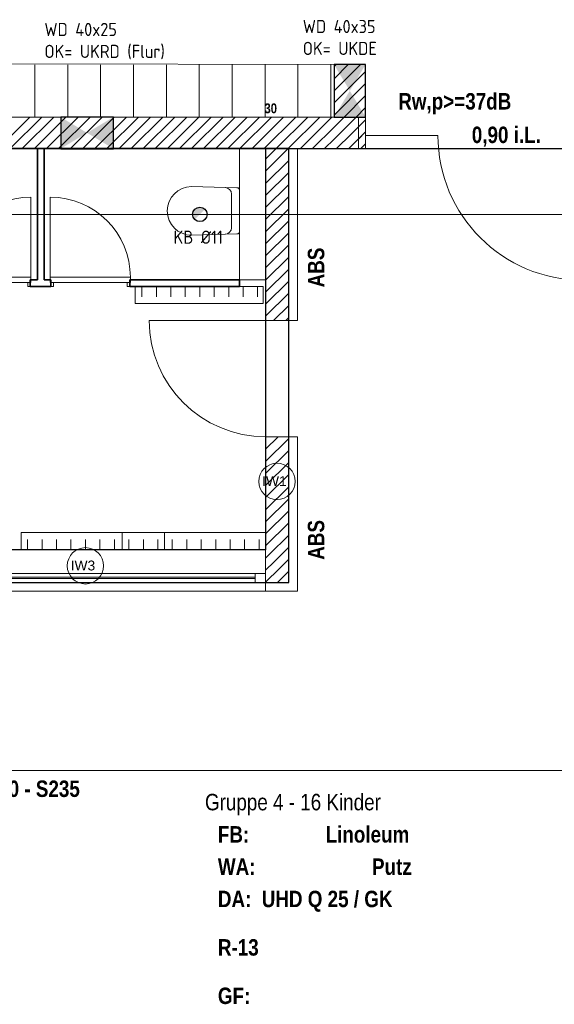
# Model space of a CAD drawing. Header units: millimetres. Extents: x 634730 to 711346, y 362082 to 425615.
# Tile 136 of 160: x 695556 to 699621, y 391072 to 398561. Entities that reach past the tile are written whole.
import ezdxf
from ezdxf.enums import TextEntityAlignment as Align

# ---------------------------------------------------------------- set-up
doc = ezdxf.new("R2010")
doc.units = ezdxf.units.MM
doc.header["$LTSCALE"] = 50
for name, pattern in [('Doppelstrichlinie', [1.093611, 0.529167, -0.211667, 0.141111, -0.211667]), ('Strichlinie', [0.4, 0.3, -0.1]), ('Strichlinie_ lang', [0.529167, 0.3175, -0.211667]), ('Strichpunktlinie', [0.335139, 0.176389, -0.088194, 0, -0.070556])]:
    doc.linetypes.add(name, pattern=pattern)
for name, color, linetype in [('1_DB-Lüftung', 30, 'Continuous'), ('1_EG', 7, 'Continuous'), ('A_Beschriftung', 7, 'Continuous'), ('A_Decken', 7, 'Continuous'), ('A_Deckenspiegel', 7, 'Continuous'), ('A_Linien', 7, 'Continuous'), ('A_Möblierung fest', 7, 'Continuous'), ('A_Raumflächen', 7, 'Continuous'), ('A_Schraffuren', 7, 'Continuous'), ('A_Statik', 7, 'Continuous'), ('A_Wände', 7, 'Continuous'), ('A_Wände Trennwände', 7, 'Continuous')]:
    doc.layers.add(name, color=color, linetype=linetype)
doc.styles.add('ERSTELLTER_STIL_1', font='ARIALN.TTF')
doc.styles.add('ERSTELLTER_STIL_2', font='ARIALNB.TTF')
doc.styles.get("Standard").update_dxf_attribs({"font": 'isocp.shx', "height": 140})

# ---------------------------------------------------------------- blocks, each defined once
blk = doc.blocks.new('Gruppe 4 - 16 Kinder_R-13_8_1', base_point=(44.9171, -60.6715))
blk = doc.blocks.new('A$C85d2cf1a')
for p, q in [((44.6845, 35.4974), (51.4445, 35.4973)), ((51.4445, 35.4973), (51.4445, 32.4472)), ((51.4445, 32.4472), (44.6845, 32.4474))]:
    blk.add_line(p, q)
at = {"layer": 'A_Beschriftung', "color": 7, "linetype": 'Continuous', "lineweight": 13}
for p, q in [((51.5306, 32.8282), (51.5306, 32.8283)), ((51.5306, 32.8273), (51.5306, 32.8282)), ((50.0745, 32.1854), (50.0745, 32.1863)), ((50.0745, 32.1863), (50.0745, 32.1863))]:
    blk.add_line(p, q, dxfattribs=at)
at = {"layer": 'A_Beschriftung', "color": 7, "linetype": 'Continuous', "lineweight": 13, "flags": 128}
for points in [[(51.6688, 32.9665, 1), (51.3923, 32.9665, 1)], [(50.2127, 32.3246, 1), (49.9362, 32.3246, 1)]]:
    blk.add_lwpolyline(points, format="xyb", close=True, dxfattribs=at)
at = {"layer": 'A_Decken', "color": 7, "linetype": 'Strichlinie_ lang', "lineweight": 25}
blk.add_line((41.2445, 35.4974), (54.8845, 35.4974), dxfattribs=at)
at = {"layer": 'A_Decken', "color": 7, "linetype": 'Continuous', "lineweight": 25}
for p, q in [((51.6195, 35.4974), (44.5095, 35.4974)), ((51.6195, 32.1974), (51.6195, 35.4974)), ((44.5095, 32.1974), (51.6195, 32.1974))]:
    blk.add_line(p, q, dxfattribs=at)
at = {"layer": 'A_Deckenspiegel', "color": 7, "linetype": 'Strichlinie', "lineweight": 13}
blk.add_line((48.6845, 34.9973), (54.3845, 34.9973), dxfattribs=at)
at = {"layer": 'A_Linien', "color": 7, "linetype": 'Continuous', "lineweight": 13}
for p, q in [((51.6855, 35.4933), (51.6855, 34.1909)), ((51.6855, 34.1909), (51.6195, 34.1909)), ((51.6855, 33.3059), (51.6195, 33.3059)), ((51.6855, 33.3059), (51.6855, 32.1314)), ((51.4445, 32.2099), (51.4445, 32.1314)), ((48.1845, 32.1314), (51.4445, 32.1314)), ((48.1845, 32.1314), (51.6855, 32.1314))]:
    blk.add_line(p, q, dxfattribs=at)
at = {"layer": 'A_Möblierung fest', "color": 7, "linetype": 'Continuous', "lineweight": 13}
for p, q in [((43.9386, 36.148), (52.146, 36.1384)), ((49.6895, 36.1354), (49.6895, 35.7405)), ((49.9395, 36.1354), (49.9395, 35.7405)), ((50.1895, 36.1352), (50.1895, 35.7403)), ((50.4395, 36.1347), (50.4395, 35.7398)), ((50.6895, 36.1347), (50.6895, 35.7398)), ((50.9395, 36.1345), (50.9395, 35.7395)), ((51.1895, 36.134), (51.1895, 35.739)), ((51.4395, 36.134), (51.4395, 35.739)), ((51.6895, 36.1337), (51.6895, 35.7388)), ((51.9395, 36.1337), (51.9395, 35.7388)), ((50.8811, 35.2091), (51.2265, 35.1998)), ((51.185, 35.1522), (51.1849, 34.896)), ((51.2461, 34.8682), (51.2461, 35.1801)), ((50.8811, 34.8391), (51.2265, 34.8485)), ((50.4536, 34.4485), (51.4248, 34.4486)), ((50.4536, 34.3185), (50.4536, 34.4485)), ((50.5036, 34.4485), (50.5036, 34.3702)), ((50.6136, 34.4485), (50.6136, 34.3702)), ((50.7236, 34.4485), (50.7236, 34.3702)), ((50.8336, 34.4486), (50.8336, 34.3702)), ((50.9436, 34.4486), (50.9436, 34.3702)), ((51.0536, 34.4486), (51.0536, 34.3702)), ((51.1636, 34.4486), (51.1636, 34.3702)), ((51.2736, 34.4486), (51.2736, 34.3702)), ((51.3836, 34.4486), (51.3836, 34.3702)), ((51.4248, 34.4486), (51.4248, 34.3186)), ((51.4248, 34.3186), (50.4536, 34.3185)), ((50.6745, 32.5774), (49.5845, 32.5774)), ((49.5845, 32.5774), (49.5845, 32.4474)), ((51.4445, 32.5774), (50.3545, 32.5774)), ((50.3545, 32.5774), (50.3545, 32.4474)), ((50.6745, 32.4474), (50.6745, 32.5774)), ((51.4445, 32.4474), (51.4445, 32.5774)), ((49.6345, 32.4474), (49.6345, 32.5258)), ((49.7445, 32.4474), (49.7445, 32.5258)), ((49.8545, 32.4474), (49.8545, 32.5258)), ((49.9645, 32.4474), (49.9645, 32.5257)), ((50.0745, 32.4474), (50.0745, 32.5257)), ((50.1845, 32.4474), (50.1845, 32.5257)), ((50.2945, 32.4474), (50.2945, 32.5257)), ((50.4045, 32.4474), (50.4045, 32.5257)), ((50.4045, 32.4474), (50.4045, 32.5257)), ((50.5145, 32.4474), (50.5145, 32.5257)), ((50.5145, 32.4474), (50.5145, 32.5257)), ((50.6245, 32.4474), (50.6245, 32.5257)), ((50.6245, 32.4474), (50.6245, 32.5257)), ((50.7345, 32.4474), (50.7345, 32.5257)), ((50.8445, 32.4474), (50.8445, 32.5257)), ((50.9545, 32.4474), (50.9545, 32.5257)), ((51.0645, 32.4474), (51.0645, 32.5257)), ((51.1745, 32.4474), (51.1745, 32.5257)), ((51.2845, 32.4474), (51.2845, 32.5257)), ((51.3945, 32.4474), (51.3945, 32.5257)), ((49.5845, 32.4474), (50.6745, 32.4474)), ((50.3545, 32.4474), (51.4445, 32.4474))]:
    blk.add_line(p, q, dxfattribs=at)
for centre, radius, start, end in [((50.8811, 35.0241), 0.185, 89.99929, 269.99929), ((51.135, 35.1522), 0.05, 359.99796, 88.45201), ((51.135, 34.896), 0.05, 271.54658, 0.00062)]:
    blk.add_arc(centre, radius, start, end, dxfattribs=at)
for centre, start_param, end_param in [((51.226, 35.1801), 0, 1.542832), ((51.226, 34.8682), 4.740354, 6.283185)]:
    blk.add_ellipse(centre, major_axis=(0.0202, 0), ratio=0.977697, start_param=start_param, end_param=end_param, dxfattribs=at)
at = {"layer": 'A_Schraffuren', "color": 253, "linetype": 'Doppelstrichlinie', "lineweight": 18, "true_color": 0x9f9f9f}
for p, q in [((44.6845, 35.4974), (51.4445, 35.4973)), ((51.4445, 35.4973), (51.4445, 32.4472)), ((51.4445, 32.4472), (44.6845, 32.4474))]:
    blk.add_line(p, q, dxfattribs=at)
at = {"layer": 'A_Statik', "color": 7, "linetype": 'Strichpunktlinie', "lineweight": 13}
blk.add_line((48.0645, 30.7677), (55.0845, 30.7677), dxfattribs=at)
at = {"layer": 'A_Wände', "color": 8, "linetype": 'Continuous', "lineweight": 18}
for p, q in [((51.9645, 36.121), (51.9808, 36.1374)), ((51.9645, 36.0291), (52.0727, 36.1374)), ((51.9645, 35.9372), (52.1646, 36.1374)), ((51.9645, 35.8453), (52.2045, 36.0853)), ((51.9645, 35.7533), (52.2045, 35.9933)), ((52.0404, 35.7374), (52.2045, 35.9014)), ((52.1323, 35.7374), (52.2045, 35.8095)), ((49.4104, 35.4974), (49.6504, 35.7374)), ((49.5023, 35.4974), (49.7423, 35.7374)), ((49.5942, 35.4974), (49.8342, 35.7374)), ((49.6862, 35.4974), (49.9262, 35.7374)), ((49.7781, 35.4974), (50.0181, 35.7374)), ((49.87, 35.4974), (50.11, 35.7374)), ((49.9619, 35.4974), (50.2019, 35.7374)), ((50.0539, 35.4974), (50.2939, 35.7374)), ((50.1458, 35.4974), (50.3858, 35.7374)), ((50.2377, 35.4974), (50.4777, 35.7374)), ((50.3296, 35.4974), (50.5696, 35.7374)), ((50.4216, 35.4974), (50.6616, 35.7374)), ((50.5135, 35.4974), (50.7535, 35.7374)), ((50.6054, 35.4974), (50.8454, 35.7374)), ((50.6973, 35.4974), (50.9373, 35.7374)), ((50.7892, 35.4974), (51.0292, 35.7374)), ((50.8812, 35.4974), (51.1212, 35.7374)), ((50.9731, 35.4974), (51.2131, 35.7374)), ((51.065, 35.4974), (51.305, 35.7374)), ((51.1569, 35.4974), (51.3969, 35.7374)), ((51.2489, 35.4974), (51.4889, 35.7374)), ((51.3408, 35.4974), (51.5808, 35.7374)), ((51.4327, 35.4974), (51.6727, 35.7374)), ((51.5246, 35.4974), (51.7646, 35.7374)), ((51.6166, 35.4974), (51.8566, 35.7374)), ((51.7085, 35.4974), (51.9485, 35.7374)), ((52.0024, 35.6994), (52.0404, 35.7374)), ((52.0484, 35.6534), (52.1323, 35.7374)), ((51.8004, 35.4974), (51.9645, 35.6614)), ((51.9645, 35.6614), (52.0024, 35.6994)), ((51.9645, 35.5695), (52.0484, 35.6534)), ((52.0944, 35.6075), (52.2045, 35.7176)), ((52.1495, 35.6626), (52.2045, 35.7176)), ((51.9843, 35.4974), (52.0944, 35.6075)), ((52.1403, 35.5615), (52.2045, 35.6256)), ((52.1495, 35.5707), (52.2045, 35.6256)), ((51.4445, 35.4172), (51.5246, 35.4974)), ((51.4445, 35.3253), (51.6166, 35.4974)), ((51.8923, 35.4974), (51.9645, 35.5695)), ((52.0762, 35.4974), (52.1403, 35.5615)), ((52.1681, 35.4974), (52.2045, 35.5337)), ((52.1681, 35.4974), (52.1863, 35.5155)), ((52.1863, 35.5155), (52.2045, 35.5337)), ((51.4445, 35.2333), (51.6195, 35.4083)), ((51.4445, 35.1414), (51.6195, 35.3164)), ((51.4445, 35.0495), (51.6195, 35.2245)), ((51.4445, 34.9576), (51.6195, 35.1326)), ((51.4445, 34.8656), (51.6195, 35.0406)), ((51.4445, 34.7737), (51.6195, 34.9487)), ((51.4445, 34.6818), (51.6195, 34.8568)), ((51.4445, 34.5899), (51.6195, 34.7649)), ((51.4445, 34.498), (51.6195, 34.673)), ((51.4445, 34.406), (51.6195, 34.581)), ((51.4445, 34.3141), (51.6195, 34.4891)), ((51.4445, 34.2222), (51.6195, 34.3972)), ((51.5051, 34.1909), (51.6195, 34.3053)), ((51.597, 34.1909), (51.6195, 34.2133)), ((51.4445, 33.3029), (51.4474, 33.3059)), ((51.4445, 33.211), (51.5394, 33.3059)), ((51.4445, 33.1191), (51.6195, 33.2941)), ((51.4445, 33.0272), (51.6195, 33.2022)), ((51.4445, 32.9352), (51.6195, 33.1102)), ((51.4445, 32.8433), (51.6195, 33.0183)), ((51.4445, 32.7514), (51.6195, 32.9264)), ((51.4445, 32.6595), (51.6195, 32.8345)), ((51.4445, 32.5676), (51.6195, 32.7426)), ((51.4445, 32.4756), (51.6195, 32.6506)), ((51.4707, 32.4099), (51.6195, 32.5587)), ((51.5085, 32.3558), (51.6195, 32.4668)), ((51.4445, 32.3837), (51.4707, 32.4099)), ((51.4445, 32.2918), (51.5085, 32.3558)), ((51.5464, 32.3018), (51.6195, 32.3749)), ((51.467, 32.2224), (51.527, 32.2824)), ((51.527, 32.2824), (51.5464, 32.3018)), ((51.5842, 32.2477), (51.6195, 32.2829)), ((51.4445, 32.1999), (51.4545, 32.2099)), ((51.4545, 32.2099), (51.467, 32.2224)), ((51.5339, 32.1974), (51.5464, 32.2099)), ((51.5464, 32.2099), (51.5589, 32.2224)), ((51.5589, 32.2224), (51.5842, 32.2477))]:
    blk.add_line(p, q, dxfattribs=at)
at = {"layer": 'A_Wände', "color": 7, "linetype": 'Continuous', "lineweight": 18}
for p, q in [((51.9645, 36.1374), (52.2045, 36.1374)), ((51.9645, 36.1374), (51.9645, 35.7374)), ((52.2045, 35.7374), (52.2045, 36.1374)), ((51.9645, 35.7374), (44.1645, 35.7374)), ((52.2045, 35.7374), (52.1495, 35.7374)), ((52.1495, 35.7374), (52.1495, 35.4974)), ((52.2045, 35.6474), (52.2045, 35.7374)), ((52.2045, 35.6474), (52.2045, 35.7374)), ((52.2045, 35.5974), (52.2045, 35.6474)), ((52.2045, 35.5974), (52.2045, 35.6474)), ((52.2045, 35.5974), (52.2045, 35.6474)), ((52.2045, 35.4974), (52.2045, 35.5974)), ((52.2045, 35.5974), (52.7545, 35.5974)), ((52.2045, 35.4974), (52.2045, 35.5974)), ((44.6845, 35.4974), (51.4445, 35.4974)), ((51.4445, 35.4974), (51.4445, 34.1909)), ((51.6195, 35.4974), (52.2045, 35.4974)), ((51.6195, 34.1909), (51.6195, 35.4974)), ((52.1495, 35.4974), (52.2045, 35.4974)), ((51.4445, 34.1909), (50.5595, 34.1909)), ((51.4445, 34.1909), (51.6195, 34.1909)), ((51.4445, 34.1909), (51.6195, 34.1909)), ((51.4445, 34.1909), (51.6195, 34.1909)), ((51.4445, 33.3059), (51.6195, 33.3059)), ((51.4445, 33.3059), (51.4445, 32.4474)), ((51.4445, 33.3059), (51.6195, 33.3059)), ((51.4445, 33.3059), (51.6195, 33.3059)), ((51.6195, 32.1974), (51.6195, 33.3059)), ((51.4445, 32.4349), (51.4445, 32.4474)), ((51.4445, 32.4224), (51.4445, 32.4349)), ((51.4445, 32.2824), (51.4445, 32.4224)), ((51.4445, 32.2674), (51.4445, 32.2824)), ((51.4445, 32.2224), (51.4445, 32.2674)), ((51.4445, 32.2099), (51.4445, 32.2224)), ((51.4445, 32.1974), (51.4445, 32.2099)), ((51.6195, 32.1974), (51.4445, 32.1974))]:
    blk.add_line(p, q, dxfattribs=at)
at = {"layer": 'A_Wände', "color": 7, "linetype": 'Continuous', "lineweight": 13}
for p, q in [((51.2445, 35.4974), (51.2445, 34.4987)), ((51.4445, 35.4974), (51.2445, 35.4974)), ((51.4445, 34.4987), (51.4445, 35.4974)), ((51.2445, 34.4987), (51.4445, 34.4987)), ((51.4445, 32.4474), (48.1845, 32.4474)), ((51.4445, 32.4349), (51.4445, 32.4474)), ((51.4445, 32.4224), (51.4445, 32.4349)), ((51.4445, 32.2824), (51.4445, 32.4224)), ((51.4445, 32.2674), (51.4445, 32.2824)), ((51.3645, 32.2674), (48.2645, 32.2674)), ((51.3645, 32.2374), (48.2645, 32.2374)), ((48.2645, 32.2274), (51.3645, 32.2274)), ((51.4445, 32.2674), (51.3645, 32.2674)), ((51.3645, 32.2674), (51.3645, 32.1974)), ((51.4445, 32.2224), (51.4445, 32.2674)), ((51.4445, 32.2224), (51.4445, 32.2674)), ((51.4445, 32.2099), (51.4445, 32.2224)), ((51.4445, 32.2099), (51.4445, 32.2224)), ((51.4445, 32.1974), (51.4445, 32.2099)), ((51.4445, 32.1974), (51.4445, 32.2099)), ((51.4445, 32.1974), (48.1845, 32.1974)), ((48.2645, 32.1974), (51.3645, 32.1974)), ((51.3645, 32.1974), (51.4445, 32.1974))]:
    blk.add_line(p, q, dxfattribs=at)
for centre, radius in [((53.8545, 35.5974), 1.1), ((51.4445, 34.1909), 0.885)]:
    blk.add_arc(centre, radius, 180, 270, dxfattribs=at)
at = {"layer": 'A_Wände', "color": 7, "linetype": 'Continuous', "lineweight": 18}
for p in [(51.4445, 34.1909), (51.4445, 33.3059)]:
    blk.add_point(p, dxfattribs=at)
at = {"layer": 'A_Wände Trennwände', "color": 7, "linetype": 'Continuous', "lineweight": 35}
for p, q in [((49.761, 35.4974), (49.711, 35.4974)), ((49.711, 35.4974), (49.711, 34.4989)), ((49.761, 34.4989), (49.761, 35.4974)), ((49.6553, 34.4989), (49.6553, 34.4489)), ((49.711, 34.4989), (49.6553, 34.4989)), ((49.6553, 34.4489), (49.811, 34.4489)), ((49.811, 34.4989), (49.761, 34.4989)), ((49.811, 34.4989), (49.811, 34.4489)), ((50.411, 34.4989), (50.411, 34.4489)), ((51.2445, 34.4989), (50.411, 34.4989)), ((50.411, 34.4489), (51.2445, 34.4489)), ((51.2445, 34.4989), (51.2445, 34.4489))]:
    blk.add_line(p, q, dxfattribs=at)
at = {"layer": 'A_Wände Trennwände', "color": 7, "linetype": 'Continuous', "lineweight": 13}
for p, q in [((49.6603, 34.5189), (49.6603, 35.1289)), ((49.806, 34.5189), (49.806, 35.1289)), ((49.6603, 34.5189), (49.0503, 34.5189)), ((49.0503, 34.4789), (49.6603, 34.4789)), ((49.6353, 34.4489), (49.6353, 34.4789)), ((49.6353, 34.4789), (49.6603, 34.4789)), ((49.6553, 34.4489), (49.6353, 34.4489)), ((49.6603, 34.4989), (49.6553, 34.4989)), ((49.6553, 34.4989), (49.6553, 34.4489)), ((49.6553, 34.4989), (49.6553, 34.4489)), ((49.6553, 34.4989), (49.6553, 34.4489)), ((49.6603, 34.4789), (49.6603, 34.5189)), ((49.6603, 34.4789), (49.6603, 34.4989)), ((49.806, 34.4789), (49.806, 34.5189)), ((49.806, 34.5189), (50.416, 34.5189)), ((49.806, 34.4789), (49.806, 34.4989)), ((49.806, 34.4989), (49.811, 34.4989)), ((49.831, 34.4789), (49.806, 34.4789)), ((50.416, 34.4789), (49.806, 34.4789)), ((49.811, 34.4989), (49.811, 34.4489)), ((49.811, 34.4989), (49.811, 34.4489)), ((49.811, 34.4989), (49.811, 34.4489)), ((49.811, 34.4489), (49.831, 34.4489)), ((49.831, 34.4489), (49.831, 34.4789)), ((50.391, 34.4489), (50.391, 34.4789)), ((50.391, 34.4789), (50.416, 34.4789)), ((50.411, 34.4489), (50.391, 34.4489)), ((50.416, 34.4989), (50.411, 34.4989)), ((50.411, 34.4989), (50.411, 34.4489)), ((50.411, 34.4989), (50.411, 34.4489)), ((50.411, 34.4989), (50.411, 34.4489)), ((50.416, 34.5189), (50.416, 34.4789)), ((50.416, 34.4789), (50.416, 34.4989))]:
    blk.add_line(p, q, dxfattribs=at)
for centre, start, end in [((49.6603, 34.5189), 90, 180), ((49.806, 34.5189), 0, 90)]:
    blk.add_arc(centre, 0.61, start, end, dxfattribs=at)
at = {"layer": 'A_Raumflächen', "color": 7, "linetype": 'Continuous', "lineweight": 18}
ref = blk.add_blockref('Gruppe 4 - 16 Kinder_R-13_8_1', (51.8385, 29.7856), dxfattribs=at)
ref.add_attrib('ROOM_NAME', 'Gruppe 4 - 16 Kinder', dxfattribs={"color": 7, "lineweight": 18, "height": 0.125, "style": 'ERSTELLTER_STIL_1'}).set_placement((50.983, 30.5902), align=Align.TOP_LEFT)
ref.add_attrib('ROOM_NUMBER', 'R-13', dxfattribs={"color": 7, "lineweight": 18, "height": 0.125, "style": 'ERSTELLTER_STIL_2'}).set_placement((51.0812, 29.4853), align=Align.TOP_LEFT)
ref.add_attrib('floorCode', 'FB: ', dxfattribs={"color": 7, "lineweight": 18, "height": 0.125, "style": 'ERSTELLTER_STIL_2'}).set_placement((51.0812, 30.3447), align=Align.TOP_LEFT)
ref.add_attrib('stFloorCovering', 'Linoleum', dxfattribs={"color": 7, "lineweight": 18, "height": 0.125, "style": 'ERSTELLTER_STIL_2'}).set_placement((51.9001, 30.3447), align=Align.TOP_LEFT)
ref.add_attrib('wallCode', 'WA: ', dxfattribs={"color": 7, "lineweight": 18, "height": 0.125, "style": 'ERSTELLTER_STIL_2'}).set_placement((51.0812, 30.0992), align=Align.TOP_LEFT)
ref.add_attrib('stWallCovering', 'Putz', dxfattribs={"color": 7, "lineweight": 18, "height": 0.125, "style": 'ERSTELLTER_STIL_2'}).set_placement((52.2528, 30.0992), align=Align.TOP_LEFT)
ref.add_attrib('ceilingCode', 'DA: ', dxfattribs={"color": 7, "lineweight": 18, "height": 0.125, "style": 'ERSTELLTER_STIL_2'}).set_placement((51.0812, 29.8536), align=Align.TOP_LEFT)
ref.add_attrib('stCeilingCovering', 'UHD Q 25 / GK', dxfattribs={"color": 7, "lineweight": 18, "height": 0.125, "style": 'ERSTELLTER_STIL_2'}).set_placement((51.4146, 29.8536), align=Align.TOP_LEFT)
ref.add_attrib('measuredNetAreaCode', 'GF: ', dxfattribs={"color": 7, "lineweight": 18, "height": 0.125, "style": 'ERSTELLTER_STIL_2'}).set_placement((51.0812, 29.117), align=Align.TOP_LEFT)
at = {"layer": 'A_Beschriftung', "color": 253, "true_color": 0x9f9f9f, "style": 'ERSTELLTER_STIL_2'}
blk.add_text('Rw,p>=37dB', height=0.125, dxfattribs=at).set_placement((52.4526, 35.795))
at = {"layer": 'A_Beschriftung', "color": 7, "style": 'ERSTELLTER_STIL_2'}
for s, height, p in [('30', 0.075, (51.4351, 35.7666)), ('0,90 i.L.', 0.125, (53.0118, 35.54)), ('HEB 260 - S235', 0.125, (48.9891, 30.5668))]:
    blk.add_text(s, height=height, dxfattribs=at).set_placement(p)
for p in [(51.8902, 34.4425), (51.8902, 32.3707)]:
    blk.add_text('ABS', height=0.125, rotation=90, dxfattribs=at).set_placement(p)
at = {"layer": 'A_Beschriftung', "color": 7, "lineweight": 13, "char_height": 0.075, "attachment_point": 2, "style": 'ERSTELLTER_STIL_2'}
for s, insert in [('\\A1;{\\pqc;\\pt0,1;\\fArial|b0|i0|c0|p0;\\W1.000000;IW1\\fArial|b0|i0|c0|p0;\\W1.000000;\\A1{\\H.66x;\\S^  ;}\\fArial|b0|i0|c0|p0;\\W1.000000;\\fArial|b0|i0|c0|p0;\\W1.000000;\\A1{\\H.66x;\\S^  ;}\\fArial|b0|i0|c0|p0;\\W1.000000; \\fArial|b0|i0|c0|p0;\\W1.000000;\\fArial|b0|i0|c0|p0;\\W1.000000;\\fArial|b0|i0|c0|p0;\\W1.000000;\\fArial|b0|i0|c0|p0;\\W1.000000;\\fArial|b0|i0|c0|p0;\\W1.000000;\\fArial|b0|i0|c0|p0;\\W1.000000;\\fArial|b0|i0|c0|p0;\\W1.000000;\\fArial|b0|i0|c0|p0;\\W1.000000;\\fArial|b0|i0|c0|p0;\\W1.000000;\\fArial|b0|i0|c0|p0;\\W1.000000;\\fArial|b0|i0|c0|p0;\\W1.000000;\\fArial|b0|i0|c0|p0;\\W1.000000;\\fArial|b0|i0|c0|p0;\\W1.000000;\\fArial|b0|i0|c0|p0;\\W1.000000;\\fArial|b0|i0|c0|p0;\\W1.000000;\\fArial|b0|i0|c0|p0;\\W1.000000;\\fArial|b0|i0|c0|p0;\\W1.000000;\\fArial|b0|i0|c0|p0;\\W1.000000;\\fArial|b0|i0|c0|p0;\\W1.000000;\\fArial|b0|i0|c0|p0;\\W1.000000;\\fArial|b0|i0|c0|p0;\\W1.000000;\\fArial|b0|i0|c0|p0;\\W1.000000;\\fArial|b0|i0|c0|p0;\\W1.000000;\\fArial|b0|i0|c0|p0;\\W1.000000;\\fArial|b0|i0|c0|p0;\\W1.000000;\\fArial|b0|i0|c0|p0;\\W1.000000;\\fArial|b0|i0|c0|p0;\\W1.000000;\\fArial|b0|i0|c0|p0;\\W1.000000;\\fArial|b0|i0|c0|p0;\\W1.000000;\\fArial|b0|i0|c0|p0;\\W1.000000;\\fArial|b0|i0|c0|p0;\\W1.000000;\\fArial|b0|i0|c0|p0;\\W1.000000;\\fArial|b0|i0|c0|p0;\\W1.000000;\\fArial|b0|i0|c0|p0;\\W1.000000;\\fArial|b0|i0|c0|p0;\\W1.000000;\\fArial|b0|i0|c0|p0;\\W1.000000;\\fArial|b0|i0|c0|p0;\\W1.000000;\\fArial|b0|i0|c0|p0;\\W1.000000;\\fArial|b0|i0|c0|p0;\\W1.000000;\\fArial|b0|i0|c0|p0;\\W1.000000;\\fArial|b0|i0|c0|p0;\\W1.000000;\\fArial|b0|i0|c0|p0;\\W1.000000;\\fArial|b0|i0|c0|p0;\\W1.000000;}', (51.5306, 33.0065)), ('\\A1;{\\pqc;\\pt0,1;\\fArial|b0|i0|c0|p0;\\W1.000000;IW3\\fArial|b0|i0|c0|p0;\\W1.000000;\\A1{\\H.66x;\\S^  ;}\\fArial|b0|i0|c0|p0;\\W1.000000;\\fArial|b0|i0|c0|p0;\\W1.000000;\\A1{\\H.66x;\\S^  ;}\\fArial|b0|i0|c0|p0;\\W1.000000; \\fArial|b0|i0|c0|p0;\\W1.000000;\\fArial|b0|i0|c0|p0;\\W1.000000;\\fArial|b0|i0|c0|p0;\\W1.000000;\\fArial|b0|i0|c0|p0;\\W1.000000;\\fArial|b0|i0|c0|p0;\\W1.000000;\\fArial|b0|i0|c0|p0;\\W1.000000;\\fArial|b0|i0|c0|p0;\\W1.000000;\\fArial|b0|i0|c0|p0;\\W1.000000;\\fArial|b0|i0|c0|p0;\\W1.000000;\\fArial|b0|i0|c0|p0;\\W1.000000;\\fArial|b0|i0|c0|p0;\\W1.000000;\\fArial|b0|i0|c0|p0;\\W1.000000;\\fArial|b0|i0|c0|p0;\\W1.000000;\\fArial|b0|i0|c0|p0;\\W1.000000;\\fArial|b0|i0|c0|p0;\\W1.000000;\\fArial|b0|i0|c0|p0;\\W1.000000;\\fArial|b0|i0|c0|p0;\\W1.000000;\\fArial|b0|i0|c0|p0;\\W1.000000;\\fArial|b0|i0|c0|p0;\\W1.000000;\\fArial|b0|i0|c0|p0;\\W1.000000;\\fArial|b0|i0|c0|p0;\\W1.000000;\\fArial|b0|i0|c0|p0;\\W1.000000;\\fArial|b0|i0|c0|p0;\\W1.000000;\\fArial|b0|i0|c0|p0;\\W1.000000;\\fArial|b0|i0|c0|p0;\\W1.000000;\\fArial|b0|i0|c0|p0;\\W1.000000;\\fArial|b0|i0|c0|p0;\\W1.000000;\\fArial|b0|i0|c0|p0;\\W1.000000;\\fArial|b0|i0|c0|p0;\\W1.000000;\\fArial|b0|i0|c0|p0;\\W1.000000;\\fArial|b0|i0|c0|p0;\\W1.000000;\\fArial|b0|i0|c0|p0;\\W1.000000;\\fArial|b0|i0|c0|p0;\\W1.000000;\\fArial|b0|i0|c0|p0;\\W1.000000;\\fArial|b0|i0|c0|p0;\\W1.000000;\\fArial|b0|i0|c0|p0;\\W1.000000;\\fArial|b0|i0|c0|p0;\\W1.000000;\\fArial|b0|i0|c0|p0;\\W1.000000;\\fArial|b0|i0|c0|p0;\\W1.000000;\\fArial|b0|i0|c0|p0;\\W1.000000;\\fArial|b0|i0|c0|p0;\\W1.000000;\\fArial|b0|i0|c0|p0;\\W1.000000;\\fArial|b0|i0|c0|p0;\\W1.000000;}', (50.0745, 32.3646))]:
    blk.add_mtext(s, dxfattribs=dict(at, insert=insert))
at = {"layer": 'A_Möblierung fest', "color": 7, "lineweight": 13, "style": 'ERSTELLTER_STIL_2', "text_generation_flag": 2}
blk.add_attdef('txt', text='', height=0.12, rotation=359.99883, dxfattribs=at).set_placement((23.514, 39.2921), align=Align.MIDDLE_CENTER)
at = {"layer": 'A_Möblierung fest', "color": 7, "lineweight": 13, "style": 'ERSTELLTER_STIL_2'}
blk.add_attdef('txt', text='', height=0.12, dxfattribs=at).set_placement((10.172, 25.6523), align=Align.MIDDLE_CENTER)
at = {"layer": 'A_Raumflächen', "color": 7, "lineweight": 18}
for tag, style, p in [('ROOM_NAME', 'ERSTELLTER_STIL_1', (30.4276, 25.9283)), ('DUMMY_850', 'ERSTELLTER_STIL_1', (31.5414, 25.9585)), ('ROOM_NAME', 'ERSTELLTER_STIL_1', (47.266, 25.9283)), ('DUMMY_850', 'ERSTELLTER_STIL_1', (48.3798, 25.9585)), ('floorCode', 'ERSTELLTER_STIL_2', (30.5258, 25.6828)), ('stFloorCovering', 'ERSTELLTER_STIL_2', (31.0934, 25.6828)), ('floorCode', 'ERSTELLTER_STIL_2', (47.3642, 25.6828)), ('stFloorCovering', 'ERSTELLTER_STIL_2', (47.9319, 25.6828)), ('DUMMY_851', 'ERSTELLTER_STIL_2', (30.5258, 25.4675)), ('DUMMY_851', 'ERSTELLTER_STIL_2', (47.3642, 25.4675)), ('measuredNetAreaCode', 'ERSTELLTER_STIL_2', (30.5258, 25.1917)), ('measuredNetAreaCode', 'ERSTELLTER_STIL_2', (47.3642, 25.1917))]:
    blk.add_attdef(tag, text='', height=0.125, dxfattribs=dict(at, style=style)).set_placement(p, align=Align.TOP_LEFT)

msp = doc.modelspace()

# ---------------------------------------------------------------- hatches: boundary and pattern name
at = {"layer": '1_DB-Lüftung'}
h = msp.add_hatch(color=256, dxfattribs=at)
h.dxf.hatch_style = 1
edge = h.paths.add_edge_path()
edge.add_ellipse((696926.1, 397079.8), major_axis=(38.9, -38.9), ratio=1, start_angle=90, end_angle=270)
edge.add_line((696887.2, 397040.9), (696965, 397118.7))

# ---------------------------------------------------------------- linework, layer by layer
for points, elevation in [([(698186.1, 397819.7), (698186.1, 398219.6), (697946.1, 398219.6), (697946.1, 397819.7)], 61695), ([(695868.2, 397579.6), (696268.2, 397579.6), (696268.2, 397819.6), (695868.2, 397819.6)], 61692)]:
    msp.add_lwpolyline(points, close=True, dxfattribs=dict(at, elevation=elevation))
msp.add_circle((696926.1, 397079.8, 61830.2), 55, dxfattribs=at)
for points in [[(697946.1, 397819.7, 61695), (698186.1, 397819.7, 61695), (698186.1, 398219.6, 61695), (697946.1, 398219.6, 61695)], [(695868.2, 397819.6, 61692), (695868.2, 397579.6, 61692), (696268.2, 397579.8, 61692), (696268.2, 397819.6, 61692)]]:
    msp.add_solid(points, dxfattribs=at)

# ---------------------------------------------------------------- texts
at = {"layer": '1_DB-Lüftung', "char_height": 100, "attachment_point": 1}
for s, width, heights, insert in [('WD 40x35\\POK= UKDE', 886.071, [308.9], (697708.4, 398558.8, 61689.3)), ('\\A1;KB %%C11', 495.777, [158.4], (696725.6, 396956.1, 61689.3))]:
    msp.add_mtext_dynamic_manual_height_columns(s, width=width, gutter_width=700, heights=heights, dxfattribs=dict(at, insert=insert))

# ---------------------------------------------------------------- next in the draw order: block references
at = {"layer": '1_EG', "xscale": 1000, "yscale": 1000, "zscale": 1000}
msp.add_blockref('A$C85d2cf1a', (645981.7, 362082.4, 41515.3), dxfattribs=at)

# ---------------------------------------------------------------- next in the draw order: texts
at = {"layer": '1_DB-Lüftung', "insert": (695744, 398536.1, 61689.3), "char_height": 100, "attachment_point": 1}
msp.add_mtext_dynamic_manual_height_columns('WD 40x25\\POK= UKRD (Flur)', width=1040.391, gutter_width=700, heights=[372.4], dxfattribs=at)

doc.saveas('drawing.dxf')
